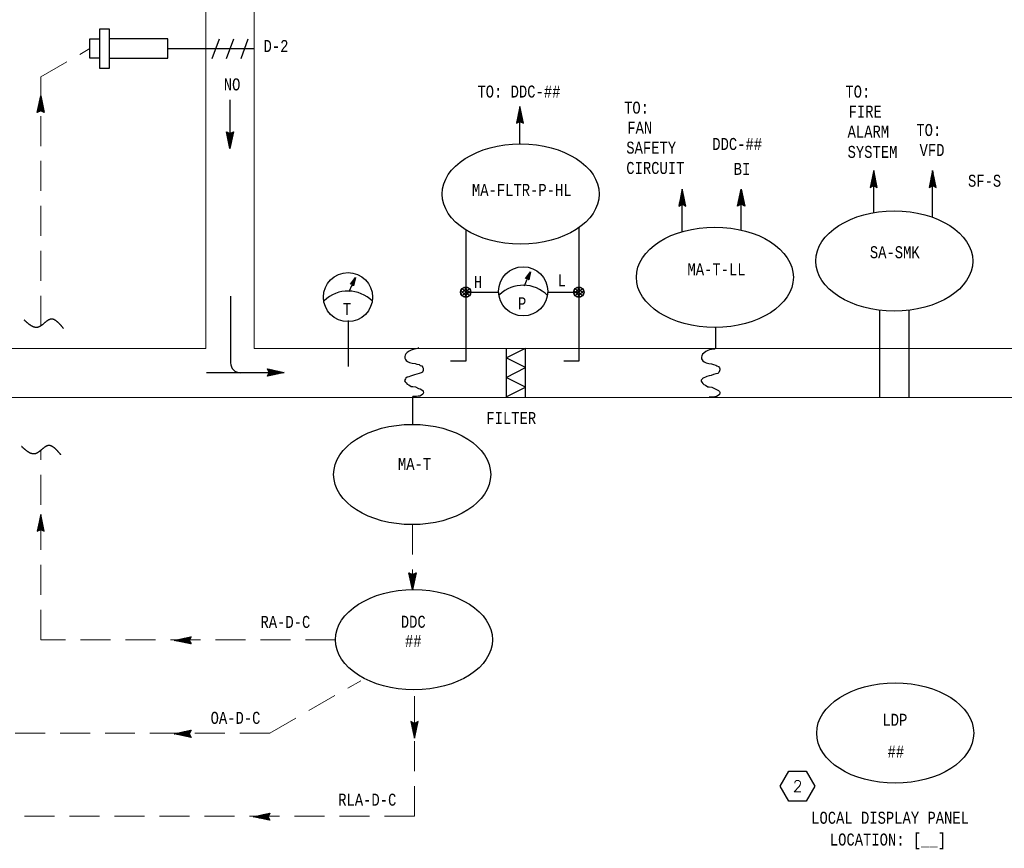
# Model space of a CAD drawing. Header units: inches. Extents: x 2.3 to 31, y 1.4 to 18.9.
# Tile 2 of 5: x 8.3 to 16.5, y 5.5 to 12.4. Entities that reach past the tile are written whole.
import ezdxf
from ezdxf.enums import TextEntityAlignment as Align

# ---------------------------------------------------------------- set-up
doc = ezdxf.new("R2010")
doc.units = ezdxf.units.IN
doc.header["$MEASUREMENT"] = 0
doc.linetypes.add('HIDDEN', pattern=[0.375, 0.25, -0.125])
doc.layers.get('0').update_dxf_attribs({"lineweight": 13})
for name, color, linetype, lineweight in [('G-Anno-Std-Text-Tag', 231, 'Continuous', 30), ('M-ANNO-SYMB', 6, 'Continuous', 30), ('M-ANNO-TEXT', 2, 'Continuous', 30), ('M-DIAG-GRPH', 6, 'Continuous', 13)]:
    doc.layers.add(name, color=color, linetype=linetype, lineweight=lineweight)
doc.styles.add('Annotative', font='simplex.shx', dxfattribs={"width": 0.85, "height": 0.125})
doc.styles.add('CONTROLTXT', font='monotxt.shx')

# ---------------------------------------------------------------- blocks, each defined once
blk = doc.blocks.new('_TagHexagon')
at = {"color": 0, "linetype": 'ByBlock', "flags": 128}
blk.add_lwpolyline([(-0.1443, 0), (-0.0722, 0.125), (0.0722, 0.125), (0.1443, 0), (0.0722, -0.125), (-0.0722, -0.125), (-0.1443, 0)], close=True, dxfattribs=at)
at = {"color": 0, "style": 'Annotative'}
blk.add_attdef('TAGNUMBER', text='', height=0.0938, dxfattribs=at).set_placement((0, -0.0469), align=Align.CENTER)

msp = doc.modelspace()

# ---------------------------------------------------------------- linework, layer by layer
at = {"layer": 'M-ANNO-SYMB', "linetype": 'Continuous'}
for p, q in [((9.0615, 12.338), (8.9805, 12.338)), ((8.9805, 12.338), (8.9805, 12.0139)), ((9.0615, 12.0139), (9.0615, 12.338)), ((8.8995, 12.257), (8.9805, 12.257)), ((8.8995, 12.0949), (8.8995, 12.257)), ((9.9194, 12.0943), (9.9792, 12.2576)), ((10.0392, 12.0943), (10.099, 12.2576)), ((10.159, 12.0943), (10.2185, 12.2576)), ((9.8644, 12.1758), (10.2695, 12.1758)), ((8.9805, 12.0949), (8.8995, 12.0949)), ((8.9805, 12.0139), (9.0615, 12.0139)), ((8.4592, 11.6422), (8.4892, 11.7823)), ((8.4972, 11.7446), (8.4767, 11.7241)), ((8.4953, 11.7534), (8.4797, 11.7376)), ((8.5022, 11.7215), (8.4808, 11.743)), ((8.4936, 11.7621), (8.4826, 11.7511)), ((8.4993, 11.735), (8.4827, 11.7517)), ((8.4965, 11.7485), (8.4846, 11.7604)), ((8.4917, 11.7709), (8.4855, 11.7646)), ((8.4936, 11.762), (8.4865, 11.7691)), ((8.4898, 11.7796), (8.4883, 11.7781)), ((8.4907, 11.7755), (8.4883, 11.7779)), ((8.4892, 11.7823), (8.5192, 11.6422)), ((10.0671, 11.7483), (10.0671, 11.3432)), ((8.4892, 11.6572), (8.4592, 11.6422)), ((8.5085, 11.6922), (8.4594, 11.6431)), ((8.5066, 11.701), (8.4623, 11.6566)), ((8.4771, 11.6512), (8.4639, 11.6643)), ((8.5047, 11.7097), (8.4652, 11.6701)), ((8.4842, 11.6547), (8.4658, 11.6731)), ((8.4953, 11.6542), (8.4677, 11.6819)), ((8.5028, 11.7185), (8.4681, 11.6836)), ((8.5166, 11.6436), (8.4696, 11.6905)), ((8.501, 11.7271), (8.4709, 11.6971)), ((8.5167, 11.654), (8.4714, 11.6992)), ((8.5138, 11.6675), (8.4733, 11.708)), ((8.4991, 11.7359), (8.4738, 11.7106)), ((8.511, 11.681), (8.4752, 11.7167)), ((8.508, 11.6945), (8.4771, 11.7255)), ((8.5051, 11.708), (8.479, 11.7342)), ((8.5103, 11.6835), (8.4791, 11.6521)), ((8.5192, 11.6422), (8.4892, 11.6572)), ((8.5122, 11.6747), (8.4928, 11.6553)), ((8.5141, 11.666), (8.5, 11.6518)), ((8.516, 11.6572), (8.5071, 11.6483)), ((12.4846, 11.6935), (12.4546, 11.5534)), ((12.4745, 11.6462), (12.4911, 11.663)), ((12.4773, 11.6597), (12.4892, 11.6716)), ((12.4785, 11.6646), (12.4941, 11.6488)), ((12.4802, 11.6732), (12.4874, 11.6803)), ((12.4802, 11.6733), (12.4912, 11.6623)), ((12.4821, 11.6821), (12.4884, 11.6758)), ((12.4831, 11.6867), (12.4855, 11.6891)), ((12.484, 11.6908), (12.4855, 11.6893)), ((12.5146, 11.5534), (12.4846, 11.6935)), ((8.4629, 11.6441), (8.4602, 11.6468)), ((8.4701, 11.6476), (8.4621, 11.6556)), ((8.5178, 11.6485), (8.5141, 11.6447)), ((12.4571, 11.5652), (12.5024, 11.6104)), ((12.4572, 11.5548), (12.5042, 11.6017)), ((12.4597, 11.5772), (12.4738, 11.5631)), ((12.46, 11.5787), (12.5005, 11.6192)), ((12.4616, 11.5859), (12.481, 11.5666)), ((12.4628, 11.5922), (12.4986, 11.6279)), ((12.4635, 11.5947), (12.4947, 11.5633)), ((12.4653, 11.6034), (12.5144, 11.5543)), ((12.4658, 11.6057), (12.4967, 11.6367)), ((12.4672, 11.6122), (12.5115, 11.5678)), ((12.4687, 11.6192), (12.4949, 11.6455)), ((12.4691, 11.6209), (12.5086, 11.5813)), ((12.471, 11.6297), (12.5057, 11.5948)), ((12.4716, 11.6327), (12.493, 11.6542)), ((12.4728, 11.6383), (12.5029, 11.6083)), ((12.4747, 11.6471), (12.5, 11.6218)), ((12.4766, 11.6558), (12.4971, 11.6353)), ((12.4785, 11.5654), (12.5061, 11.5931)), ((12.4896, 11.5659), (12.508, 11.5843)), ((12.4967, 11.5624), (12.5099, 11.5756)), ((12.4546, 11.5534), (12.4846, 11.5684)), ((12.456, 11.5597), (12.4597, 11.5559)), ((12.4578, 11.5684), (12.4667, 11.5596)), ((12.4846, 11.5684), (12.5146, 11.5534)), ((12.5037, 11.5588), (12.5117, 11.5668)), ((12.5109, 11.5553), (12.5136, 11.5581)), ((10.0371, 11.4832), (10.0671, 11.4682)), ((10.0671, 11.3432), (10.0371, 11.4832)), ((10.0385, 11.477), (10.0422, 11.4807)), ((10.0396, 11.4715), (10.0849, 11.4262)), ((10.0397, 11.4819), (10.0867, 11.435)), ((10.0403, 11.4682), (10.0492, 11.4771)), ((10.0422, 11.4595), (10.0563, 11.4736)), ((10.0425, 11.458), (10.083, 11.4175)), ((10.0441, 11.4507), (10.0635, 11.4701)), ((10.0453, 11.4445), (10.0811, 11.4087)), ((10.046, 11.442), (10.0772, 11.4734)), ((10.0478, 11.4332), (10.0969, 11.4824)), ((10.0483, 11.431), (10.0792, 11.4)), ((10.0497, 11.4245), (10.094, 11.4689)), ((10.0512, 11.4175), (10.0774, 11.3912)), ((10.0516, 11.4157), (10.0911, 11.4554)), ((10.0535, 11.407), (10.0882, 11.4419)), ((10.0553, 11.3984), (10.0854, 11.4284)), ((10.0572, 11.3896), (10.0825, 11.4149)), ((10.061, 11.4712), (10.0886, 11.4436)), ((10.0671, 11.4682), (10.0971, 11.4832)), ((10.0971, 11.4832), (10.0671, 11.3432)), ((10.0721, 11.4707), (10.0905, 11.4524)), ((10.0792, 11.4742), (10.0924, 11.4611)), ((10.0862, 11.4779), (10.0942, 11.4699)), ((10.0934, 11.4814), (10.0961, 11.4786)), ((10.0541, 11.404), (10.0755, 11.3825)), ((10.057, 11.3905), (10.0736, 11.3737)), ((10.0591, 11.3808), (10.0796, 11.4014)), ((10.0598, 11.377), (10.0717, 11.3651)), ((10.061, 11.3721), (10.0766, 11.3878)), ((10.0627, 11.3633), (10.0737, 11.3743)), ((10.0627, 11.3635), (10.0699, 11.3563)), ((10.0646, 11.3546), (10.0709, 11.3608)), ((10.0656, 11.35), (10.068, 11.3476)), ((10.0665, 11.3458), (10.068, 11.3473)), ((15.4338, 11.1593), (15.4038, 11.0193)), ((15.4092, 11.0445), (15.4497, 11.0851)), ((15.412, 11.058), (15.4478, 11.0938)), ((15.415, 11.0716), (15.4459, 11.1026)), ((15.4179, 11.0851), (15.444, 11.1113)), ((15.4183, 11.0868), (15.4578, 11.0472)), ((15.4202, 11.0956), (15.4549, 11.0607)), ((15.4208, 11.0986), (15.4422, 11.1201)), ((15.422, 11.1042), (15.452, 11.0742)), ((15.4237, 11.1121), (15.4403, 11.1288)), ((15.4239, 11.1129), (15.4492, 11.0877)), ((15.4258, 11.1217), (15.4463, 11.1012)), ((15.4265, 11.1256), (15.4384, 11.1374)), ((15.4277, 11.1304), (15.4433, 11.1147)), ((15.4294, 11.1391), (15.4365, 11.1462)), ((15.4294, 11.1392), (15.4404, 11.1282)), ((15.4313, 11.1479), (15.4375, 11.1417)), ((15.4323, 11.1526), (15.4347, 11.1549)), ((15.4332, 11.1567), (15.4347, 11.1552)), ((15.4638, 11.0193), (15.4338, 11.1593)), ((15.9253, 11.1593), (15.8953, 11.0193)), ((15.9006, 11.0445), (15.9411, 11.0851)), ((15.9035, 11.058), (15.9393, 11.0938)), ((15.9065, 11.0716), (15.9374, 11.1026)), ((15.9094, 11.0851), (15.9355, 11.1113)), ((15.9098, 11.0868), (15.9493, 11.0472)), ((15.9116, 11.0956), (15.9464, 11.0607)), ((15.9123, 11.0986), (15.9336, 11.1201)), ((15.9135, 11.1042), (15.9435, 11.0742)), ((15.9151, 11.1121), (15.9318, 11.1288)), ((15.9154, 11.1129), (15.9406, 11.0877)), ((15.9173, 11.1217), (15.9378, 11.1012)), ((15.918, 11.1256), (15.9299, 11.1374)), ((15.9191, 11.1304), (15.9348, 11.1147)), ((15.9209, 11.1391), (15.928, 11.1462)), ((15.9209, 11.1392), (15.9319, 11.1282)), ((15.9228, 11.1479), (15.929, 11.1417)), ((15.9238, 11.1526), (15.9261, 11.1549)), ((15.9246, 11.1567), (15.9261, 11.1552)), ((15.9553, 11.0193), (15.9253, 11.1593)), ((13.8379, 11.003), (13.8079, 10.8629)), ((13.8373, 11.0003), (13.8388, 10.9988)), ((13.8679, 10.8629), (13.8379, 11.003)), ((14.2994, 10.8629), (14.3294, 11.003)), ((14.33, 11.0003), (14.3285, 10.9988)), ((14.3294, 11.003), (14.3594, 10.8629)), ((15.4038, 11.0193), (15.4338, 11.0343)), ((15.4052, 11.0255), (15.4089, 11.0218)), ((15.4063, 11.031), (15.4515, 11.0763)), ((15.4064, 11.0207), (15.4534, 11.0676)), ((15.407, 11.0343), (15.4159, 11.0254)), ((15.4089, 11.043), (15.423, 11.0289)), ((15.4108, 11.0518), (15.4302, 11.0324)), ((15.4127, 11.0605), (15.4439, 11.0292)), ((15.4145, 11.0693), (15.4635, 11.0202)), ((15.4164, 11.0781), (15.4607, 11.0337)), ((15.4277, 11.0313), (15.4553, 11.0589)), ((15.4338, 11.0343), (15.4638, 11.0193)), ((15.4388, 11.0318), (15.4572, 11.0502)), ((15.4459, 11.0283), (15.459, 11.0414)), ((15.4529, 11.0247), (15.4609, 11.0327)), ((15.46, 11.0212), (15.4628, 11.0239)), ((15.8953, 11.0193), (15.9253, 11.0343)), ((15.8966, 11.0255), (15.9004, 11.0218)), ((15.8978, 11.031), (15.943, 11.0763)), ((15.8979, 11.0207), (15.9449, 11.0676)), ((15.8985, 11.0343), (15.9074, 11.0254)), ((15.9004, 11.043), (15.9145, 11.0289)), ((15.9023, 11.0518), (15.9216, 11.0324)), ((15.9041, 11.0605), (15.9354, 11.0292)), ((15.906, 11.0693), (15.955, 11.0202)), ((15.9079, 11.0781), (15.9521, 11.0337)), ((15.9191, 11.0313), (15.9468, 11.0589)), ((15.9253, 11.0343), (15.9553, 11.0193)), ((15.9303, 11.0318), (15.9486, 11.0502)), ((15.9374, 11.0283), (15.9505, 11.0414)), ((15.9444, 11.0247), (15.9524, 11.0327)), ((15.9515, 11.0212), (15.9543, 11.0239)), ((13.8104, 10.8747), (13.8557, 10.9199)), ((13.8133, 10.8882), (13.8538, 10.9287)), ((13.8161, 10.9017), (13.8519, 10.9374)), ((13.8191, 10.9152), (13.85, 10.9462)), ((13.8205, 10.9217), (13.8648, 10.8773)), ((13.822, 10.9287), (13.8482, 10.9549)), ((13.8224, 10.9304), (13.8619, 10.8908)), ((13.8243, 10.9392), (13.859, 10.9043)), ((13.8249, 10.9422), (13.8463, 10.9637)), ((13.8262, 10.9478), (13.8562, 10.9178)), ((13.8278, 10.9557), (13.8444, 10.9725)), ((13.828, 10.9566), (13.8533, 10.9313)), ((13.8299, 10.9653), (13.8504, 10.9448)), ((13.8307, 10.9692), (13.8425, 10.9811)), ((13.8318, 10.9741), (13.8474, 10.9583)), ((13.8335, 10.9827), (13.8407, 10.9898)), ((13.8335, 10.9828), (13.8445, 10.9718)), ((13.8354, 10.9916), (13.8417, 10.9853)), ((13.8364, 10.9962), (13.8388, 10.9986)), ((14.3468, 10.9217), (14.3025, 10.8773)), ((14.3449, 10.9304), (14.3054, 10.8908)), ((14.343, 10.9392), (14.3082, 10.9043)), ((14.3411, 10.9478), (14.3111, 10.9178)), ((14.3569, 10.8747), (14.3116, 10.9199)), ((14.354, 10.8882), (14.3135, 10.9287)), ((14.3392, 10.9566), (14.314, 10.9313)), ((14.3511, 10.9017), (14.3154, 10.9374)), ((14.3374, 10.9653), (14.3169, 10.9448)), ((14.3481, 10.9152), (14.3172, 10.9462)), ((14.3453, 10.9287), (14.3191, 10.9549)), ((14.3355, 10.9741), (14.3199, 10.9583)), ((14.3424, 10.9422), (14.321, 10.9637)), ((14.3337, 10.9828), (14.3227, 10.9718)), ((14.3395, 10.9557), (14.3229, 10.9725)), ((14.3366, 10.9692), (14.3247, 10.9811)), ((14.3319, 10.9916), (14.3256, 10.9853)), ((14.3337, 10.9827), (14.3266, 10.9898)), ((14.3309, 10.9962), (14.3285, 10.9986)), ((13.8079, 10.8629), (13.8379, 10.8779)), ((13.8093, 10.8692), (13.813, 10.8654)), ((13.8105, 10.8643), (13.8575, 10.9112)), ((13.8111, 10.8779), (13.82, 10.8691)), ((13.813, 10.8867), (13.8272, 10.8726)), ((13.8149, 10.8954), (13.8343, 10.8761)), ((13.8168, 10.9042), (13.848, 10.8728)), ((13.8186, 10.9129), (13.8677, 10.8638)), ((13.8318, 10.8749), (13.8594, 10.9026)), ((13.8379, 10.8779), (13.8679, 10.8629)), ((13.8429, 10.8754), (13.8613, 10.8938)), ((13.85, 10.8719), (13.8632, 10.8851)), ((13.857, 10.8683), (13.865, 10.8763)), ((13.8642, 10.8648), (13.8669, 10.8676)), ((14.3294, 10.8779), (14.2994, 10.8629)), ((14.3486, 10.9129), (14.2996, 10.8638)), ((14.3031, 10.8648), (14.3004, 10.8676)), ((14.3102, 10.8683), (14.3022, 10.8763)), ((14.3172, 10.8719), (14.3041, 10.8851)), ((14.3244, 10.8754), (14.306, 10.8938)), ((14.3355, 10.8749), (14.3079, 10.9026)), ((14.3568, 10.8643), (14.3097, 10.9112)), ((14.3505, 10.9042), (14.3192, 10.8728)), ((14.3594, 10.8629), (14.3294, 10.8779)), ((14.3524, 10.8954), (14.333, 10.8761)), ((14.3543, 10.8867), (14.3401, 10.8726)), ((14.3561, 10.8779), (14.3473, 10.8691)), ((14.358, 10.8692), (14.3543, 10.8654)), ((11.0717, 10.2114), (11.1127, 10.2673)), ((11.1127, 10.2673), (11.0982, 10.1995)), ((12.5321, 10.2595), (12.5731, 10.3154)), ((12.5638, 10.2718), (12.5324, 10.2598)), ((12.538, 10.2597), (12.536, 10.2649)), ((12.5647, 10.2761), (12.5363, 10.2652)), ((12.5418, 10.2599), (12.5386, 10.2683)), ((12.5656, 10.2803), (12.5403, 10.2706)), ((12.5456, 10.2601), (12.5412, 10.2718)), ((12.5629, 10.2676), (12.5428, 10.2599)), ((12.5504, 10.2576), (12.5437, 10.2753)), ((12.5665, 10.2846), (12.5442, 10.276)), ((12.5577, 10.2487), (12.5463, 10.2788)), ((12.5674, 10.2887), (12.5482, 10.2814)), ((12.5598, 10.2533), (12.5488, 10.2823)), ((12.562, 10.2634), (12.5496, 10.2586)), ((12.5613, 10.2598), (12.5514, 10.2858)), ((12.5683, 10.293), (12.5521, 10.2868)), ((12.5627, 10.2664), (12.554, 10.2893)), ((12.5692, 10.2972), (12.5561, 10.2922)), ((12.564, 10.2729), (12.5565, 10.2928)), ((12.5731, 10.3154), (12.5586, 10.2476)), ((12.5654, 10.2795), (12.5591, 10.2963)), ((12.5701, 10.3015), (12.5601, 10.2976)), ((12.5668, 10.286), (12.5616, 10.2998)), ((12.5711, 10.3057), (12.564, 10.303)), ((12.5682, 10.2925), (12.5642, 10.3033)), ((12.5696, 10.2991), (12.5668, 10.3067)), ((11.0879, 10.2121), (11.0717, 10.2114)), ((11.1034, 10.2237), (11.072, 10.2117)), ((11.0776, 10.2116), (11.0756, 10.2167)), ((11.1043, 10.228), (11.0759, 10.2171)), ((11.0814, 10.2118), (11.0782, 10.2202)), ((11.1052, 10.2322), (11.0799, 10.2225)), ((11.0852, 10.212), (11.0807, 10.2237)), ((11.1025, 10.2195), (11.0824, 10.2118)), ((11.09, 10.2095), (11.0833, 10.2272)), ((11.1061, 10.2364), (11.0838, 10.2279)), ((11.0973, 10.2006), (11.0858, 10.2307)), ((11.107, 10.2406), (11.0878, 10.2333)), ((11.0982, 10.1995), (11.0879, 10.2121)), ((11.0994, 10.2052), (11.0884, 10.2342)), ((11.1016, 10.2152), (11.0892, 10.2105)), ((11.1008, 10.2117), (11.091, 10.2377)), ((11.1007, 10.211), (11.0916, 10.2076)), ((11.1079, 10.2449), (11.0917, 10.2387)), ((11.1023, 10.2183), (11.0935, 10.2412)), ((11.0998, 10.2068), (11.0941, 10.2046)), ((11.1088, 10.2491), (11.0957, 10.2441)), ((11.1036, 10.2248), (11.0961, 10.2446)), ((11.0988, 10.2025), (11.0964, 10.2016)), ((11.105, 10.2314), (11.0987, 10.2481)), ((11.1097, 10.2533), (11.0997, 10.2495)), ((11.1064, 10.2379), (11.1012, 10.2516)), ((11.1107, 10.2576), (11.1036, 10.2549)), ((11.1078, 10.2444), (11.1038, 10.2551)), ((11.1092, 10.251), (11.1063, 10.2586)), ((11.9911, 10.1592), (12.0193, 10.187)), ((11.9914, 10.132), (12.0468, 10.187)), ((12.019, 10.187), (12.074, 10.1317)), ((12.0461, 10.187), (12.0743, 10.1592)), ((12.5483, 10.2602), (12.5321, 10.2595)), ((12.5586, 10.2476), (12.5483, 10.2602)), ((12.5611, 10.2591), (12.552, 10.2557)), ((12.5602, 10.2549), (12.5545, 10.2527)), ((12.5593, 10.2506), (12.5569, 10.2497)), ((12.9337, 10.1592), (12.9619, 10.187)), ((12.9341, 10.132), (12.9894, 10.187)), ((12.9616, 10.187), (13.0166, 10.1317)), ((12.9888, 10.187), (13.017, 10.1592)), ((10.0726, 10.111), (10.0726, 9.5555)), ((11.9914, 10.1592), (12.0465, 10.1041)), ((11.9914, 10.132), (12.019, 10.1041)), ((12.0021, 10.1148), (12.0636, 10.1767)), ((12.0021, 10.1763), (12.0636, 10.1148)), ((12.019, 10.1041), (12.074, 10.1595)), ((12.0461, 10.1041), (12.074, 10.132)), ((12.9341, 10.1592), (12.9891, 10.1041)), ((12.9341, 10.132), (12.9616, 10.1041)), ((12.9448, 10.1148), (13.0063, 10.1767)), ((12.9448, 10.1763), (13.0063, 10.1148)), ((12.9616, 10.1041), (13.0166, 10.1595)), ((12.9888, 10.1041), (13.0166, 10.132)), ((15.4832, 9.9943), (15.4832, 9.2719)), ((15.7263, 9.9942), (15.7263, 9.2719)), ((11.0531, 9.9093), (11.0531, 9.5256)), ((14.115, 9.852), (14.115, 9.6769)), ((12.5308, 9.2733), (12.5308, 9.6784)), ((9.8703, 9.4759), (10.5192, 9.4759)), ((10.3942, 9.4759), (10.3792, 9.5059)), ((10.3792, 9.5059), (10.5192, 9.4759)), ((10.3792, 9.4458), (10.3942, 9.4759)), ((10.5192, 9.4759), (10.3792, 9.4458)), ((10.4292, 9.4566), (10.3801, 9.5056)), ((10.3806, 9.4485), (10.4274, 9.4955)), ((10.3811, 9.5021), (10.3838, 9.5049)), ((10.3854, 9.4472), (10.3817, 9.451)), ((10.3846, 9.495), (10.3926, 9.503)), ((10.3942, 9.4491), (10.3853, 9.458)), ((10.3882, 9.488), (10.4013, 9.5011)), ((10.4029, 9.451), (10.3888, 9.4651)), ((10.4204, 9.4547), (10.3891, 9.486)), ((10.3909, 9.4483), (10.4362, 9.4936)), ((10.3912, 9.4697), (10.4188, 9.4974)), ((10.3917, 9.4809), (10.4101, 9.4992)), ((10.4117, 9.4528), (10.3923, 9.4722)), ((10.4379, 9.4585), (10.3936, 9.5027)), ((10.4044, 9.4512), (10.4449, 9.4917)), ((10.4467, 9.4604), (10.4071, 9.4999)), ((10.4179, 9.4541), (10.4537, 9.4899)), ((10.4554, 9.4622), (10.4206, 9.497)), ((10.4314, 9.4571), (10.4625, 9.488)), ((10.4641, 9.4641), (10.4341, 9.4941)), ((10.4449, 9.46), (10.4712, 9.4861)), ((10.4728, 9.466), (10.4476, 9.4912)), ((10.4585, 9.4629), (10.48, 9.4842)), ((10.4816, 9.4679), (10.4611, 9.4884)), ((10.472, 9.4657), (10.4887, 9.4824)), ((10.4903, 9.4697), (10.4746, 9.4854)), ((10.4855, 9.4686), (10.4973, 9.4805)), ((10.4991, 9.4715), (10.4881, 9.4825)), ((10.499, 9.4715), (10.5061, 9.4786)), ((10.5078, 9.4734), (10.5016, 9.4796)), ((10.5125, 9.4744), (10.5148, 9.4767)), ((10.5166, 9.4752), (10.5151, 9.4767)), ((8.4889, 8.2925), (8.4589, 8.1524)), ((8.5189, 8.1524), (8.4889, 8.2925)), ((8.4614, 8.1642), (8.5066, 8.2095)), ((8.4643, 8.1777), (8.5048, 8.2182)), ((8.4671, 8.1912), (8.5029, 8.227)), ((8.4701, 8.2047), (8.501, 8.2357)), ((8.4715, 8.2112), (8.5158, 8.1668)), ((8.473, 8.2182), (8.4991, 8.2445)), ((8.4734, 8.22), (8.5129, 8.1803)), ((8.4753, 8.2287), (8.51, 8.1938)), ((8.4759, 8.2317), (8.4973, 8.2532)), ((8.4771, 8.2373), (8.5071, 8.2073)), ((8.4788, 8.2452), (8.4954, 8.262)), ((8.479, 8.2461), (8.5043, 8.2208)), ((8.4809, 8.2548), (8.5014, 8.2343)), ((8.4816, 8.2587), (8.4935, 8.2706)), ((8.4828, 8.2636), (8.4984, 8.2478)), ((8.4845, 8.2722), (8.4916, 8.2794)), ((8.4845, 8.2724), (8.4955, 8.2614)), ((8.4864, 8.2811), (8.4926, 8.2749)), ((8.4874, 8.2857), (8.4898, 8.2881)), ((8.4883, 8.2899), (8.4898, 8.2884)), ((8.4589, 8.1524), (8.4889, 8.1675)), ((8.4603, 8.1587), (8.464, 8.1549)), ((8.4615, 8.1538), (8.5085, 8.2007)), ((8.4621, 8.1675), (8.471, 8.1586)), ((8.464, 8.1762), (8.4781, 8.1621)), ((8.4659, 8.185), (8.4853, 8.1656)), ((8.4678, 8.1937), (8.499, 8.1623)), ((8.4696, 8.2025), (8.5186, 8.1533)), ((8.4828, 8.1645), (8.5104, 8.1921)), ((8.4889, 8.1675), (8.5189, 8.1524)), ((8.4939, 8.165), (8.5123, 8.1833)), ((8.501, 8.1615), (8.5141, 8.1746)), ((8.508, 8.1578), (8.516, 8.1658)), ((8.5151, 8.1543), (8.5179, 8.1571)), ((11.5589, 7.8068), (11.589, 7.7918)), ((11.589, 7.6667), (11.5589, 7.8068)), ((11.5603, 7.8005), (11.5641, 7.8043)), ((11.5616, 7.8054), (11.6086, 7.7585)), ((11.5622, 7.7918), (11.5711, 7.8006)), ((11.5697, 7.7567), (11.6187, 7.8059)), ((11.589, 7.7918), (11.619, 7.8068)), ((11.619, 7.8068), (11.589, 7.6667)), ((11.6081, 7.8014), (11.6161, 7.7934)), ((11.6152, 7.8049), (11.618, 7.8021)), ((11.5615, 7.795), (11.6067, 7.7497)), ((11.5641, 7.783), (11.5782, 7.7971)), ((11.5643, 7.7815), (11.6048, 7.741)), ((11.566, 7.7742), (11.5853, 7.7936)), ((11.5672, 7.768), (11.603, 7.7322)), ((11.5678, 7.7655), (11.5991, 7.7969)), ((11.5702, 7.7545), (11.6011, 7.7235)), ((11.5716, 7.748), (11.6158, 7.7924)), ((11.5731, 7.741), (11.5992, 7.7147)), ((11.5735, 7.7392), (11.613, 7.7789)), ((11.5753, 7.7305), (11.6101, 7.7654)), ((11.576, 7.7275), (11.5973, 7.706)), ((11.5772, 7.7219), (11.6072, 7.7519)), ((11.5791, 7.7131), (11.6043, 7.7384)), ((11.581, 7.7044), (11.6015, 7.7249)), ((11.5828, 7.7948), (11.6105, 7.7671)), ((11.594, 7.7943), (11.6123, 7.7759)), ((11.6011, 7.7978), (11.6142, 7.7846)), ((11.5788, 7.714), (11.5955, 7.6972)), ((11.5817, 7.7005), (11.5936, 7.6886)), ((11.5828, 7.6956), (11.5985, 7.7114)), ((11.5846, 7.6868), (11.5956, 7.6979)), ((11.5846, 7.687), (11.5917, 7.6798)), ((11.5865, 7.6781), (11.5927, 7.6843)), ((11.5875, 7.6735), (11.5898, 7.6711)), ((11.5883, 7.6693), (11.5898, 7.6708)), ((9.6025, 7.2433), (9.7425, 7.2733)), ((9.7425, 7.2133), (9.6025, 7.2433)), ((9.6051, 7.2439), (9.6066, 7.2424)), ((9.6092, 7.2448), (9.6068, 7.2424)), ((9.6138, 7.2458), (9.6201, 7.2395)), ((9.6227, 7.2476), (9.6156, 7.2405)), ((9.6226, 7.2476), (9.6336, 7.2366)), ((9.6362, 7.2505), (9.6243, 7.2386)), ((9.6313, 7.2494), (9.6471, 7.2338)), ((9.6497, 7.2534), (9.633, 7.2368)), ((9.6401, 7.2513), (9.6606, 7.2308)), ((9.6632, 7.2563), (9.6417, 7.2349)), ((9.6488, 7.2531), (9.6741, 7.2279)), ((9.6767, 7.2591), (9.6505, 7.233)), ((9.6576, 7.255), (9.6876, 7.225)), ((9.6902, 7.262), (9.6592, 7.2311)), ((9.6662, 7.2569), (9.7011, 7.2221)), ((9.7037, 7.265), (9.668, 7.2293)), ((9.675, 7.2588), (9.7146, 7.2193)), ((9.7172, 7.2679), (9.6767, 7.2274)), ((9.6837, 7.2606), (9.7281, 7.2164)), ((9.7307, 7.2708), (9.6855, 7.2255)), ((9.6925, 7.2625), (9.7416, 7.2135)), ((9.7411, 7.2706), (9.6942, 7.2236)), ((9.7012, 7.2644), (9.7326, 7.2331)), ((9.7305, 7.2494), (9.7029, 7.2218)), ((9.71, 7.2663), (9.7294, 7.2469)), ((9.73, 7.2383), (9.7116, 7.2199)), ((9.7187, 7.2681), (9.7329, 7.254)), ((9.7335, 7.2311), (9.7204, 7.218)), ((9.7425, 7.2733), (9.7275, 7.2433)), ((9.7275, 7.27), (9.7364, 7.2611)), ((9.7275, 7.2433), (9.7425, 7.2133)), ((9.7371, 7.2241), (9.7291, 7.2161)), ((9.7362, 7.2719), (9.74, 7.2681)), ((9.7406, 7.217), (9.7379, 7.2143)), ((9.6025, 6.4649), (9.7425, 6.4949)), ((9.7037, 6.4866), (9.668, 6.4509)), ((9.7172, 6.4895), (9.6767, 6.449)), ((9.7307, 6.4924), (9.6855, 6.4471)), ((9.7411, 6.4923), (9.6942, 6.4452)), ((9.7012, 6.486), (9.7326, 6.4547)), ((9.71, 6.4879), (9.7294, 6.4685)), ((9.7187, 6.4898), (9.7329, 6.4756)), ((9.7425, 6.4949), (9.7275, 6.4649)), ((9.7275, 6.4916), (9.7364, 6.4828)), ((9.7362, 6.4935), (9.74, 6.4898)), ((11.605, 6.5517), (11.575, 6.5667)), ((11.575, 6.5667), (11.605, 6.4267)), ((11.6242, 6.5167), (11.5752, 6.5659)), ((11.5787, 6.5649), (11.576, 6.5621)), ((11.5858, 6.5614), (11.5778, 6.5534)), ((11.6224, 6.508), (11.5781, 6.5524)), ((11.5928, 6.5577), (11.5797, 6.5446)), ((11.6205, 6.4992), (11.581, 6.5389)), ((11.6, 6.5542), (11.5816, 6.5359)), ((11.6111, 6.5547), (11.5835, 6.5271)), ((11.6186, 6.4905), (11.5838, 6.5254)), ((11.6324, 6.5654), (11.5853, 6.5185)), ((11.6167, 6.4818), (11.5867, 6.5119)), ((11.6325, 6.555), (11.5872, 6.5097)), ((11.6296, 6.5415), (11.5891, 6.501)), ((11.6149, 6.4731), (11.5896, 6.4984)), ((11.6267, 6.528), (11.591, 6.4922)), ((11.6237, 6.5145), (11.5928, 6.4835)), ((11.6209, 6.501), (11.5947, 6.4747)), ((11.6261, 6.5255), (11.5948, 6.5569)), ((11.618, 6.4875), (11.5966, 6.466)), ((11.635, 6.5667), (11.605, 6.5517)), ((11.605, 6.4267), (11.635, 6.5667)), ((11.628, 6.5342), (11.6086, 6.5536)), ((11.6299, 6.543), (11.6157, 6.5571)), ((11.6317, 6.5517), (11.6229, 6.5606)), ((11.6336, 6.5605), (11.6299, 6.5642)), ((9.7425, 6.4349), (9.6025, 6.4649)), ((9.6051, 6.4655), (9.6066, 6.464)), ((9.6092, 6.4664), (9.6068, 6.464)), ((9.6138, 6.4674), (9.6201, 6.4611)), ((9.6227, 6.4693), (9.6156, 6.4621)), ((9.6226, 6.4693), (9.6336, 6.4582)), ((9.6362, 6.4721), (9.6243, 6.4603)), ((9.6313, 6.471), (9.6471, 6.4554)), ((9.6497, 6.475), (9.633, 6.4584)), ((9.6401, 6.4729), (9.6606, 6.4524)), ((9.6632, 6.4779), (9.6417, 6.4565)), ((9.6488, 6.4748), (9.6741, 6.4495)), ((9.6767, 6.4808), (9.6505, 6.4546)), ((9.6576, 6.4766), (9.6876, 6.4466)), ((9.6902, 6.4836), (9.6592, 6.4527)), ((9.6662, 6.4785), (9.7011, 6.4437)), ((9.675, 6.4804), (9.7146, 6.4409)), ((9.6837, 6.4823), (9.7281, 6.438)), ((9.6925, 6.4841), (9.7416, 6.4351)), ((9.7305, 6.471), (9.7029, 6.4434)), ((9.73, 6.4599), (9.7116, 6.4415)), ((9.7335, 6.4527), (9.7204, 6.4396)), ((9.7275, 6.4649), (9.7425, 6.4349)), ((9.7371, 6.4457), (9.7291, 6.4377)), ((9.7406, 6.4386), (9.7379, 6.4359)), ((11.613, 6.4643), (11.5925, 6.4848)), ((11.6111, 6.4556), (11.5955, 6.4713)), ((11.6094, 6.4468), (11.5983, 6.4578)), ((11.6151, 6.474), (11.5985, 6.4572)), ((11.6122, 6.4605), (11.6003, 6.4486)), ((11.6075, 6.4381), (11.6012, 6.4443)), ((11.6094, 6.447), (11.6022, 6.4398)), ((11.6065, 6.4335), (11.6041, 6.4311)), ((11.6056, 6.4293), (11.6041, 6.4308)), ((10.2602, 5.7735), (10.4002, 5.8035)), ((10.4002, 5.7435), (10.2602, 5.7735)), ((10.2628, 5.7741), (10.2643, 5.7726)), ((10.267, 5.775), (10.2646, 5.7726)), ((10.2716, 5.776), (10.2778, 5.7697)), ((10.2805, 5.7779), (10.2733, 5.7707)), ((10.2803, 5.7779), (10.2913, 5.7669)), ((10.294, 5.7807), (10.2821, 5.7689)), ((10.2891, 5.7796), (10.3048, 5.764)), ((10.3075, 5.7836), (10.2907, 5.767)), ((10.2978, 5.7815), (10.3183, 5.761)), ((10.321, 5.7865), (10.2995, 5.7651)), ((10.3066, 5.7834), (10.3318, 5.7581)), ((10.3345, 5.7894), (10.3082, 5.7632)), ((10.3153, 5.7852), (10.3454, 5.7552)), ((10.348, 5.7922), (10.317, 5.7614)), ((10.324, 5.7871), (10.3589, 5.7523)), ((10.3615, 5.7952), (10.3257, 5.7595)), ((10.3327, 5.789), (10.3724, 5.7495)), ((10.375, 5.7981), (10.3345, 5.7576)), ((10.3415, 5.7909), (10.3859, 5.7466)), ((10.3885, 5.801), (10.3432, 5.7557)), ((10.3502, 5.7927), (10.3994, 5.7437)), ((10.3989, 5.8009), (10.352, 5.7538)), ((10.359, 5.7946), (10.3904, 5.7634)), ((10.3882, 5.7796), (10.3606, 5.752)), ((10.3677, 5.7965), (10.3871, 5.7771)), ((10.3877, 5.7685), (10.3694, 5.7501)), ((10.3765, 5.7984), (10.3906, 5.7842)), ((10.3912, 5.7614), (10.3781, 5.7482)), ((10.4002, 5.8035), (10.3852, 5.7735)), ((10.3852, 5.8002), (10.3941, 5.7914)), ((10.3852, 5.7735), (10.4002, 5.7435)), ((10.3949, 5.7543), (10.3869, 5.7463)), ((10.394, 5.8021), (10.3977, 5.7984)), ((10.3984, 5.7472), (10.3956, 5.7445))]:
    msp.add_line(p, q, dxfattribs=at)
at = {"layer": 'M-ANNO-SYMB', "color": 6, "linetype": 'Continuous'}
for p, q in [((9.5476, 12.176), (9.8645, 12.176)), ((12.0325, 10.1456), (12.307, 10.1456)), ((12.7163, 10.1456), (12.9752, 10.1456)), ((11.589, 9.2758), (11.589, 9.0438))]:
    msp.add_line(p, q, dxfattribs=at)
at = {"layer": 'M-ANNO-SYMB'}
for p, q in [((12.4846, 11.3814), (12.4846, 11.6276)), ((15.4338, 10.8067), (15.4338, 11.0935)), ((15.9253, 10.7698), (15.9253, 11.0935)), ((13.8379, 10.6504), (13.8379, 10.9371)), ((14.3294, 10.6638), (14.3294, 10.9371)), ((11.0608, 10.1516), (11.0852, 10.206)), ((12.5212, 10.1997), (12.5456, 10.2541))]:
    msp.add_line(p, q, dxfattribs=at)
at = {"layer": 'M-ANNO-SYMB', "linetype": 'Continuous', "flags": 128}
for points in [[(9.0615, 12.0949), (9.5476, 12.0949), (9.5476, 12.257), (9.0615, 12.257)], [(11.6425, 9.6809), (11.6342, 9.6759), (11.6197, 9.6744), (11.61, 9.6729), (11.5937, 9.6679), (11.5775, 9.6632), (11.5615, 9.6549), (11.5449, 9.6421), (11.5337, 9.6324), (11.5289, 9.6194), (11.5254, 9.6081), (11.5254, 9.5949), (11.5304, 9.5854), (11.5369, 9.5774), (11.5484, 9.5676), (11.5645, 9.5594), (11.5855, 9.5544), (11.61, 9.5514), (11.626, 9.5464), (11.644, 9.5416), (11.6537, 9.5354), (11.6665, 9.5304), (11.6747, 9.5189), (11.678, 9.5109), (11.678, 9.5029), (11.6765, 9.4929), (11.6715, 9.4801), (11.662, 9.4719), (11.644, 9.4689), (11.626, 9.4624), (11.6065, 9.4559), (11.589, 9.4523), (11.571, 9.4461), (11.5579, 9.4411), (11.5449, 9.4363), (11.5337, 9.4298), (11.5304, 9.4233), (11.5239, 9.4153), (11.5239, 9.4088), (11.5224, 9.4073), (11.5289, 9.3991), (11.5369, 9.3893), (11.5449, 9.3796), (11.5579, 9.3733), (11.5775, 9.3601), (11.5905, 9.3601), (11.6132, 9.3568), (11.639, 9.3438), (11.652, 9.3391), (11.6665, 9.3308), (11.6765, 9.3228), (11.678, 9.3163), (11.6795, 9.3068), (11.6747, 9.2953), (11.6635, 9.2873), (11.6505, 9.2791), (11.636, 9.2776), (11.623, 9.2758), (11.6132, 9.2758), (11.605, 9.2758), (11.5985, 9.2758), (11.5905, 9.2758)], [(12.3688, 9.6784), (12.3688, 9.2733), (12.5308, 9.3543), (12.3688, 9.4353), (12.5308, 9.5164), (12.3688, 9.5974), (12.5308, 9.6784)], [(14.115, 9.6769), (14.1067, 9.6719), (14.0922, 9.6704), (14.0825, 9.6689), (14.0662, 9.6639), (14.05, 9.6592), (14.034, 9.6509), (14.0175, 9.6381), (14.0062, 9.6284), (14.0015, 9.6154), (13.998, 9.6041), (13.998, 9.5909), (14.003, 9.5814), (14.0095, 9.5734), (14.021, 9.5636), (14.037, 9.5554), (14.058, 9.5504), (14.0825, 9.5474), (14.0985, 9.5424), (14.1165, 9.5376), (14.1262, 9.5314), (14.139, 9.5264), (14.1473, 9.5149), (14.1505, 9.5069), (14.1505, 9.4989), (14.149, 9.4889), (14.144, 9.4761), (14.1345, 9.4679), (14.1165, 9.4649), (14.0985, 9.4584), (14.079, 9.4518), (14.0615, 9.4483), (14.0435, 9.4421), (14.0305, 9.4371), (14.0175, 9.4323), (14.0062, 9.4258), (14.003, 9.4193), (13.9965, 9.4113), (13.9965, 9.4048), (13.995, 9.4033), (14.0015, 9.3951), (14.0095, 9.3853), (14.0175, 9.3756), (14.0305, 9.3693), (14.05, 9.3561), (14.063, 9.3561), (14.0857, 9.3528), (14.1115, 9.3398), (14.1245, 9.3351), (14.139, 9.3268), (14.149, 9.3188), (14.1505, 9.3123), (14.152, 9.3028), (14.1473, 9.2913), (14.136, 9.2833), (14.123, 9.2751), (14.1085, 9.2736), (14.0955, 9.2718), (14.0857, 9.2718), (14.0775, 9.2718), (14.071, 9.2718), (14.063, 9.2718)]]:
    msp.add_lwpolyline(points, dxfattribs=at)
at = {"layer": 'M-ANNO-SYMB', "color": 6, "linetype": 'Continuous', "flags": 128}
for points in [[(12.9752, 10.6824), (12.9752, 9.5719), (12.8496, 9.5719)], [(12.0325, 10.6646), (12.0325, 9.5719), (11.9069, 9.5719)]]:
    msp.add_lwpolyline(points, dxfattribs=at)
at = {"layer": 'M-ANNO-SYMB', "flags": 128}
for points in [[(8.6791, 9.8438), (8.6775, 9.8457), (8.6759, 9.8476), (8.6742, 9.8497), (8.6726, 9.8516), (8.6709, 9.8535), (8.6693, 9.8554), (8.6676, 9.8573), (8.666, 9.8592), (8.6644, 9.8611), (8.6627, 9.8629), (8.6611, 9.8648), (8.6594, 9.8667), (8.6578, 9.8685), (8.6561, 9.8703), (8.6545, 9.8721), (8.6528, 9.8739), (8.6512, 9.8757), (8.6496, 9.8775), (8.6479, 9.8792), (8.6463, 9.8809), (8.6446, 9.8826), (8.643, 9.8843), (8.6413, 9.8859), (8.6397, 9.8876), (8.638, 9.8892), (8.6364, 9.8907), (8.6347, 9.8923), (8.6331, 9.8938), (8.6314, 9.8953), (8.6298, 9.8968), (8.6281, 9.8982), (8.6265, 9.8996), (8.6248, 9.9009), (8.6232, 9.9023), (8.6215, 9.9036), (8.6199, 9.9048), (8.6182, 9.906), (8.6166, 9.9072), (8.6149, 9.9083), (8.6133, 9.9094), (8.6116, 9.9105), (8.61, 9.9115), (8.6083, 9.9124), (8.6066, 9.9133), (8.605, 9.9142), (8.6033, 9.915), (8.6017, 9.9158), (8.6, 9.9165), (8.5983, 9.9172), (8.5967, 9.9178), (8.595, 9.9184), (8.5933, 9.9189), (8.5917, 9.9193), (8.59, 9.9197), (8.5884, 9.9201), (8.5867, 9.9204), (8.585, 9.9206), (8.5834, 9.9208), (8.5817, 9.9209), (8.58, 9.9209), (8.5783, 9.9209), (8.5767, 9.9208), (8.575, 9.9206), (8.5733, 9.9204), (8.5716, 9.9201), (8.57, 9.9198), (8.5683, 9.9193), (8.5666, 9.9188), (8.5649, 9.9183), (8.5632, 9.9177), (8.5616, 9.917), (8.5599, 9.9163), (8.5582, 9.9155), (8.5565, 9.9146), (8.5548, 9.9138), (8.5531, 9.9128), (8.5515, 9.9118), (8.5498, 9.9108), (8.5481, 9.9098), (8.5464, 9.9087), (8.5447, 9.9075), (8.543, 9.9063), (8.5413, 9.9051), (8.5396, 9.9039), (8.5379, 9.9026), (8.5362, 9.9013), (8.5345, 9.9), (8.5328, 9.8987), (8.5311, 9.8973), (8.5294, 9.896), (8.5277, 9.8946), (8.526, 9.8932), (8.5243, 9.8918), (8.5226, 9.8903), (8.5209, 9.8889), (8.5192, 9.8875), (8.5175, 9.886), (8.5157, 9.8846), (8.514, 9.8832), (8.5123, 9.8817), (8.5106, 9.8803), (8.5089, 9.8789), (8.5072, 9.8775), (8.5054, 9.8761), (8.5037, 9.8747), (8.502, 9.8734), (8.5003, 9.872), (8.4986, 9.8707), (8.4968, 9.8694), (8.4951, 9.8682), (8.4934, 9.8669), (8.4916, 9.8657), (8.4899, 9.8645), (8.4882, 9.8634), (8.4864, 9.8623), (8.4847, 9.8612), (8.483, 9.8602), (8.4812, 9.8592), (8.4795, 9.8583), (8.4777, 9.8574), (8.476, 9.8565), (8.4743, 9.8558), (8.4725, 9.855), (8.4708, 9.8544), (8.469, 9.8537), (8.4673, 9.8532), (8.4655, 9.8527), (8.4638, 9.8522), (8.462, 9.8519), (8.4602, 9.8516), (8.4585, 9.8513), (8.4567, 9.8512), (8.455, 9.8511), (8.4532, 9.851), (8.4515, 9.851), (8.4497, 9.8511), (8.4479, 9.8512), (8.4461, 9.8514), (8.4444, 9.8516), (8.4426, 9.8519), (8.4408, 9.8522), (8.4391, 9.8526), (8.4373, 9.853), (8.4355, 9.8535), (8.4338, 9.8541), (8.432, 9.8547), (8.4302, 9.8553), (8.4284, 9.856), (8.4266, 9.8567), (8.4249, 9.8575), (8.4231, 9.8583), (8.4213, 9.8591), (8.4195, 9.86), (8.4177, 9.8609), (8.416, 9.8619), (8.4142, 9.8629), (8.4124, 9.8639), (8.4106, 9.865), (8.4088, 9.8661), (8.407, 9.8673), (8.4052, 9.8685), (8.4034, 9.8697), (8.4016, 9.8709), (8.3999, 9.8722), (8.3981, 9.8735), (8.3963, 9.8748), (8.3945, 9.8761), (8.3927, 9.8775), (8.3909, 9.8789), (8.3891, 9.8803), (8.3873, 9.8818), (8.3855, 9.8832), (8.3837, 9.8847), (8.3819, 9.8862), (8.3801, 9.8877), (8.3783, 9.8893), (8.3765, 9.8908), (8.3747, 9.8924), (8.3729, 9.8939), (8.3711, 9.8955), (8.3693, 9.8971), (8.3675, 9.8987), (8.3657, 9.9004), (8.3639, 9.902), (8.3621, 9.9036), (8.3603, 9.9053), (8.3585, 9.9069), (8.3567, 9.9086), (8.3549, 9.9102), (8.3531, 9.9119), (8.3514, 9.9135)], [(8.6573, 8.7901), (8.6557, 8.792), (8.6541, 8.7939), (8.6524, 8.7958), (8.6508, 8.7978), (8.6491, 8.7997), (8.6475, 8.8016), (8.6458, 8.8035), (8.6442, 8.8054), (8.6426, 8.8072), (8.6409, 8.8091), (8.6393, 8.811), (8.6376, 8.8128), (8.636, 8.8147), (8.6343, 8.8165), (8.6327, 8.8183), (8.631, 8.8201), (8.6294, 8.8219), (8.6278, 8.8236), (8.6261, 8.8254), (8.6245, 8.8271), (8.6228, 8.8288), (8.6212, 8.8305), (8.6195, 8.8321), (8.6179, 8.8337), (8.6162, 8.8353), (8.6146, 8.8369), (8.6129, 8.8385), (8.6113, 8.84), (8.6096, 8.8415), (8.608, 8.8429), (8.6063, 8.8444), (8.6047, 8.8458), (8.603, 8.8471), (8.6014, 8.8484), (8.5997, 8.8497), (8.5981, 8.851), (8.5964, 8.8522), (8.5948, 8.8534), (8.5931, 8.8545), (8.5915, 8.8556), (8.5898, 8.8566), (8.5882, 8.8576), (8.5865, 8.8586), (8.5848, 8.8595), (8.5832, 8.8604), (8.5815, 8.8612), (8.5799, 8.862), (8.5782, 8.8627), (8.5765, 8.8634), (8.5749, 8.864), (8.5732, 8.8646), (8.5716, 8.8651), (8.5699, 8.8655), (8.5682, 8.8659), (8.5666, 8.8663), (8.5649, 8.8666), (8.5632, 8.8668), (8.5615, 8.8669), (8.5599, 8.867), (8.5582, 8.8671), (8.5565, 8.8671), (8.5549, 8.867), (8.5532, 8.8668), (8.5515, 8.8666), (8.5498, 8.8663), (8.5482, 8.8659), (8.5465, 8.8655), (8.5448, 8.865), (8.5431, 8.8645), (8.5415, 8.8638), (8.5398, 8.8632), (8.5381, 8.8624), (8.5364, 8.8617), (8.5347, 8.8608), (8.533, 8.8599), (8.5314, 8.859), (8.5297, 8.858), (8.528, 8.857), (8.5263, 8.8559), (8.5246, 8.8548), (8.5229, 8.8537), (8.5212, 8.8525), (8.5195, 8.8513), (8.5178, 8.8501), (8.5161, 8.8488), (8.5144, 8.8475), (8.5127, 8.8462), (8.511, 8.8449), (8.5093, 8.8435), (8.5076, 8.8421), (8.5059, 8.8407), (8.5042, 8.8393), (8.5025, 8.8379), (8.5008, 8.8365), (8.4991, 8.8351), (8.4974, 8.8336), (8.4957, 8.8322), (8.494, 8.8308), (8.4922, 8.8293), (8.4905, 8.8279), (8.4888, 8.8265), (8.4871, 8.8251), (8.4854, 8.8237), (8.4836, 8.8223), (8.4819, 8.8209), (8.4802, 8.8196), (8.4785, 8.8182), (8.4767, 8.8169), (8.475, 8.8156), (8.4733, 8.8143), (8.4716, 8.8131), (8.4698, 8.8119), (8.4681, 8.8107), (8.4664, 8.8096), (8.4646, 8.8085), (8.4629, 8.8074), (8.4612, 8.8064), (8.4594, 8.8054), (8.4577, 8.8045), (8.4559, 8.8036), (8.4542, 8.8027), (8.4525, 8.8019), (8.4507, 8.8012), (8.449, 8.8005), (8.4472, 8.7999), (8.4455, 8.7994), (8.4437, 8.7989), (8.442, 8.7984), (8.4402, 8.7981), (8.4384, 8.7978), (8.4367, 8.7975), (8.4349, 8.7973), (8.4332, 8.7972), (8.4314, 8.7972), (8.4296, 8.7972), (8.4279, 8.7972), (8.4261, 8.7974), (8.4244, 8.7975), (8.4226, 8.7978), (8.4208, 8.7981), (8.419, 8.7984), (8.4173, 8.7988), (8.4155, 8.7992), (8.4137, 8.7997), (8.412, 8.8002), (8.4102, 8.8008), (8.4084, 8.8015), (8.4066, 8.8021), (8.4048, 8.8029), (8.4031, 8.8036), (8.4013, 8.8044), (8.3995, 8.8053), (8.3977, 8.8062), (8.3959, 8.8071), (8.3941, 8.8081), (8.3924, 8.8091), (8.3906, 8.8101), (8.3888, 8.8112), (8.387, 8.8123), (8.3852, 8.8135), (8.3834, 8.8146), (8.3816, 8.8158), (8.3799, 8.8171), (8.3781, 8.8183), (8.3763, 8.8196), (8.3745, 8.821), (8.3727, 8.8223), (8.3709, 8.8237), (8.3691, 8.8251), (8.3673, 8.8265), (8.3655, 8.8279), (8.3637, 8.8294), (8.3619, 8.8309), (8.3601, 8.8324), (8.3583, 8.8339), (8.3565, 8.8354), (8.3547, 8.837), (8.3529, 8.8385), (8.3511, 8.8401), (8.3493, 8.8417), (8.3475, 8.8433), (8.3457, 8.8449), (8.3439, 8.8466), (8.3421, 8.8482), (8.3403, 8.8498), (8.3385, 8.8515), (8.3368, 8.8531), (8.335, 8.8548), (8.3332, 8.8564), (8.3313, 8.8581), (8.3295, 8.8597)]]:
    msp.add_lwpolyline(points, dxfattribs=at)
at = {"layer": 'M-ANNO-SYMB'}
for centre in [(12.5116, 10.1527), (11.0512, 10.1046)]:
    msp.add_circle(centre, 0.2048, dxfattribs=at)
at = {"layer": 'M-ANNO-SYMB', "linetype": 'Continuous'}
for centre in [(12.0328, 10.1457), (12.9754, 10.1457)]:
    msp.add_circle(centre, 0.0436, dxfattribs=at)
at = {"layer": 'M-ANNO-SYMB'}
for centre in [(12.512, 9.9192), (11.0516, 9.8711)]:
    msp.add_arc(centre, 0.284, 44.36924, 134.32469, dxfattribs=at)
at = {"layer": 'M-ANNO-SYMB', "linetype": 'Continuous'}
msp.add_arc((10.1536, 9.5555), 0.081, 180, 270, dxfattribs=at)
at = {"layer": 'M-ANNO-SYMB'}
for centre in [(12.4905, 10.9633), (15.6054, 10.405), (14.1095, 10.27), (11.5861, 8.6258), (11.6011, 7.2487), (15.6132, 6.4703)]:
    msp.add_ellipse(centre, major_axis=(0.6546, 0), ratio=0.638644, dxfattribs=at)
at = {"layer": 'M-DIAG-GRPH', "color": 6, "linetype": 'HIDDEN'}
for p, q in [((8.4892, 11.9396), (8.8995, 12.176)), ((8.4892, 9.864), (8.4892, 11.9396)), ((8.4889, 7.2487), (8.4889, 8.8266)), ((11.589, 8.2077), (11.589, 7.6667)), ((10.9465, 7.2487), (8.4889, 7.2487)), ((10.4001, 6.4704), (11.1569, 6.9065)), ((11.6042, 5.779), (11.6042, 6.8307)), ((10.4001, 6.4704), (7.6949, 6.4704)), ((11.6042, 5.779), (6.4344, 5.779))]:
    msp.add_line(p, q, dxfattribs=at)
at = {"layer": 'M-DIAG-GRPH', "color": 6, "linetype": 'Continuous'}
for p, q in [((3.0789, 9.6769), (9.8645, 9.6769)), ((3.0789, 9.2683), (9.182, 9.2683)), ((18.5259, 9.2683), (9.182, 9.2683))]:
    msp.add_line(p, q, dxfattribs=at)
at = {"layer": 'M-DIAG-GRPH', "color": 6, "linetype": 'Continuous', "flags": 128}
for points in [[(15.2947, 14.5089), (4.8385, 14.5089), (4.6765, 14.3063), (4.8385, 14.1038), (9.8645, 14.1038), (9.8645, 9.6769)], [(10.2697, 9.6769), (10.2697, 14.1038), (16.3252, 14.1038)], [(10.2697, 9.6769), (18.5259, 9.6769)]]:
    msp.add_lwpolyline(points, dxfattribs=at)

# ---------------------------------------------------------------- block references
at = {"layer": 'G-Anno-Std-Text-Tag'}
ref = msp.add_blockref('_TagHexagon', (14.7993, 6.0277), dxfattribs=at)
ref.add_attrib('TAGNUMBER', '2', dxfattribs={"layer": '0', "color": 0, "transparency": 16777216, "height": 0.0938, "style": 'Annotative'}).set_placement((14.7993, 5.9808), align=Align.CENTER)

# ---------------------------------------------------------------- texts
at = {"layer": 'M-ANNO-TEXT', "linetype": 'Continuous', "style": 'CONTROLTXT', "width": 0.8}
for s, height, p in [('D-2', 0.1, (10.347, 12.1473)), ('NO', 0.1, (10.0153, 11.8276)), ('H', 0.1, (12.1006, 10.1813)), ('L', 0.1, (12.7989, 10.1941)), ('LOCAL DISPLAY PANEL', 0.100026, (14.9124, 5.7147)), ('LOCATION: [__]', 0.100026, (15.0679, 5.5332))]:
    msp.add_text(s, height=height, dxfattribs=at).set_placement(p)
for s, height, p in [('TO: DDC-##', 0.1, (12.476, 11.7681)), ('MA-FLTR-P-HL', 0.1, (12.4996, 10.9478)), ('SA-SMK', 0.1, (15.6095, 10.4287)), ('MA-T-LL', 0.1, (14.1233, 10.2868)), ('FILTER', 0.1, (12.412, 9.0463)), ('MA-T', 0.1, (11.606, 8.6637)), ('RA-D-C', 0.1, (10.5291, 7.3469)), ('DDC', 0.1, (11.5951, 7.3484)), ('##', 0.1, (11.5951, 7.1871)), ('OA-D-C', 0.1, (10.1132, 6.5475)), ('LDP', 0.10003, (15.6105, 6.5313)), ('##', 0.10003, (15.6184, 6.2661)), ('RLA-D-C', 0.1, (11.2117, 5.8654))]:
    msp.add_text(s, height=height, dxfattribs=at).set_placement(p, align=Align.CENTER)
at = {"layer": 'M-ANNO-TEXT', "style": 'CONTROLTXT', "width": 0.8}
for s, p in [('TO:', (15.1977, 11.7676)), ('TO:', (13.3526, 11.6337)), ('FIRE', (15.2245, 11.6009)), ('FAN', (13.3795, 11.467)), ('ALARM', (15.2161, 11.4342)), ('TO:', (15.7894, 11.4473)), ('DDC-##', (14.0879, 11.331)), ('SAFETY', (13.3711, 11.3003)), ('SYSTEM', (15.2161, 11.265)), ('VFD', (15.8162, 11.2806)), ('CIRCUIT', (13.3711, 11.1311)), ('BI', (14.2668, 11.1231)), ('P', (12.4682, 10.0028)), ('T', (11.0078, 9.9547))]:
    msp.add_text(s, height=0.1, dxfattribs=at).set_placement(p)
msp.add_text('SF-S', height=0.1, dxfattribs=at).set_placement((16.22, 11.1244), align=Align.TOP_LEFT)

doc.saveas('drawing.dxf')
